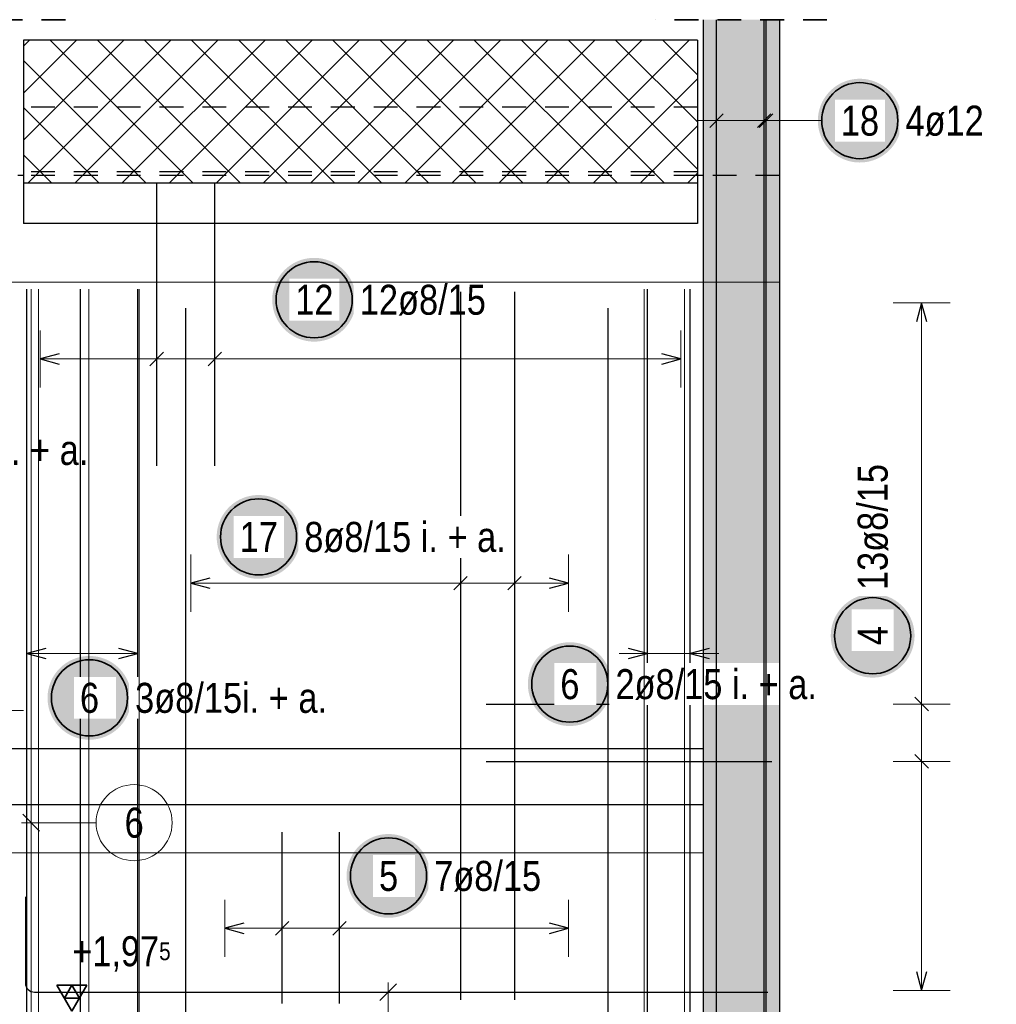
# Model space of a CAD drawing. Header units: millimetres. Extents: x -32.2 to 61.4, y 0 to 42.
# Tile 10 of 19: x 10.4 to 15.5, y 19.3 to 24.4. Entities that reach past the tile are written whole.
import ezdxf

# ---------------------------------------------------------------- set-up
doc = ezdxf.new("R2010")
doc.units = ezdxf.units.MM
doc.linetypes.add('HIDDEN', pattern=[0.375, 0.25, -0.125])
for name, color, linetype, lineweight in [('Achsen', 7, 'Continuous', 20), ('Bewehrung', 7, 'Continuous', 20), ('Schraffuren', 7, 'Continuous', 20)]:
    doc.layers.add(name, color=color, linetype=linetype, lineweight=lineweight)
doc.styles.add('Arial Narrow', font='ARIALN.TTF')
doc.linetypes.add('STRAKON_Linetype_13', pattern='A,30,[130,ltypeshp.shx,S=3.75,R=-30,X=0,Y=0],-3.75,[130,ltypeshp.shx,S=3.75,R=-30,X=0,Y=0]', length=33.75)

msp = doc.modelspace()

# ---------------------------------------------------------------- hatches: boundary and pattern name
at = {"lineweight": 25, "true_color": 0xffffff}
for points in [[(15.044851, 23.9), (15.044717, 23.907678), (15.044315, 23.915346), (15.043646, 23.922996), (15.04271, 23.930618), (15.041509, 23.938203), (15.040044, 23.945741), (15.038316, 23.953223), (15.036329, 23.96064), (15.034084, 23.967984), (15.031584, 23.975244), (15.028832, 23.982413), (15.025831, 23.989482), (15.022586, 23.996442), (15.0191, 24.003284), (15.015377, 24.01), (15.011422, 24.016582), (15.00724, 24.023022), (15.002835, 24.029313), (14.998214, 24.035446), (14.993381, 24.041413), (14.988343, 24.047209), (14.983106, 24.052825), (14.977676, 24.058255), (14.97206, 24.063492), (14.966265, 24.06853), (14.960297, 24.073362), (14.954164, 24.077984), (14.947874, 24.082388), (14.941434, 24.086571), (14.934851, 24.090526), (14.928135, 24.094248), (14.921293, 24.097735), (14.914333, 24.10098), (14.907265, 24.10398), (14.900096, 24.106732), (14.892835, 24.109232), (14.885492, 24.111478), (14.878074, 24.113465), (14.870592, 24.115192), (14.863054, 24.116658), (14.855469, 24.117859), (14.847848, 24.118795), (14.840198, 24.119464), (14.832529, 24.119866), (14.824851, 24.12), (14.817173, 24.119866), (14.809505, 24.119464), (14.801855, 24.118795), (14.794233, 24.117859), (14.786649, 24.116658), (14.779111, 24.115192), (14.771629, 24.113465), (14.764211, 24.111478), (14.756868, 24.109232), (14.749607, 24.106732), (14.742438, 24.10398), (14.735369, 24.10098), (14.72841, 24.097735), (14.721568, 24.094248), (14.714851, 24.090526), (14.708269, 24.086571), (14.701829, 24.082388), (14.695539, 24.077984), (14.689406, 24.073362), (14.683438, 24.06853), (14.677643, 24.063492), (14.672027, 24.058255), (14.666597, 24.052825), (14.661359, 24.047209), (14.656322, 24.041413), (14.651489, 24.035446), (14.646868, 24.029313), (14.642463, 24.023022), (14.638281, 24.016582), (14.634326, 24.01), (14.630603, 24.003284), (14.627117, 23.996442), (14.623871, 23.989482), (14.620871, 23.982413), (14.618119, 23.975244), (14.615619, 23.967984), (14.613374, 23.96064), (14.611386, 23.953223), (14.609659, 23.945741), (14.608194, 23.938203), (14.606992, 23.930618), (14.606057, 23.922996), (14.605387, 23.915346), (14.604985, 23.907678), (14.604851, 23.9), (14.604985, 23.892322), (14.605387, 23.884654), (14.606057, 23.877004), (14.606992, 23.869382), (14.608194, 23.861797), (14.609659, 23.854259), (14.611386, 23.846777), (14.613374, 23.83936), (14.615619, 23.832016), (14.618119, 23.824756), (14.620871, 23.817587), (14.623871, 23.810518), (14.627117, 23.803558), (14.630603, 23.796716), (14.634326, 23.79), (14.638281, 23.783418), (14.642463, 23.776978), (14.646868, 23.770687), (14.651489, 23.764554), (14.656322, 23.758587), (14.661359, 23.752791), (14.666597, 23.747175), (14.672027, 23.741745), (14.677643, 23.736508), (14.683438, 23.73147), (14.689406, 23.726638), (14.695539, 23.722016), (14.701829, 23.717612), (14.708269, 23.713429), (14.714851, 23.709474), (14.721568, 23.705752), (14.72841, 23.702265), (14.735369, 23.69902), (14.742438, 23.69602), (14.749607, 23.693268), (14.756868, 23.690768), (14.764211, 23.688522), (14.771629, 23.686535), (14.779111, 23.684808), (14.786649, 23.683342), (14.794233, 23.682141), (14.801855, 23.681205), (14.809505, 23.680536), (14.817173, 23.680134), (14.824851, 23.68), (14.832529, 23.680134), (14.840198, 23.680536), (14.847848, 23.681205), (14.855469, 23.682141), (14.863054, 23.683342), (14.870592, 23.684808), (14.878074, 23.686535), (14.885492, 23.688522), (14.892835, 23.690768), (14.900096, 23.693268), (14.907265, 23.69602), (14.914333, 23.69902), (14.921293, 23.702265), (14.928135, 23.705752), (14.934851, 23.709474), (14.941434, 23.713429), (14.947874, 23.717612), (14.954164, 23.722016), (14.960297, 23.726638), (14.966265, 23.73147), (14.97206, 23.736508), (14.977676, 23.741745), (14.983106, 23.747175), (14.988343, 23.752791), (14.993381, 23.758587), (14.998214, 23.764554), (15.002835, 23.770687), (15.00724, 23.776978), (15.011422, 23.783418), (15.015377, 23.79), (15.0191, 23.796716), (15.022586, 23.803558), (15.025831, 23.810518), (15.028832, 23.817587), (15.031584, 23.824756), (15.034084, 23.832016), (15.036329, 23.83936), (15.038316, 23.846777), (15.040044, 23.854259), (15.041509, 23.861797), (15.04271, 23.869382), (15.043646, 23.877004), (15.044315, 23.884654)], [(12.178994, 22.958926), (12.17886, 22.966604), (12.178459, 22.974272), (12.177789, 22.981922), (12.176853, 22.989544), (12.175652, 22.997128), (12.174187, 23.004666), (12.17246, 23.012148), (12.170472, 23.019566), (12.168227, 23.026909), (12.165727, 23.03417), (12.162975, 23.041339), (12.159974, 23.048408), (12.156729, 23.055367), (12.153243, 23.062209), (12.14952, 23.068926), (12.145565, 23.075508), (12.141383, 23.081948), (12.136978, 23.088238), (12.132357, 23.094371), (12.127524, 23.100339), (12.122486, 23.106134), (12.117249, 23.11175), (12.111819, 23.11718), (12.106203, 23.122417), (12.100408, 23.127455), (12.09444, 23.132288), (12.088307, 23.136909), (12.082017, 23.141314), (12.075577, 23.145496), (12.068994, 23.149451), (12.062278, 23.153174), (12.055436, 23.15666), (12.048477, 23.159906), (12.041408, 23.162906), (12.034239, 23.165658), (12.026978, 23.168158), (12.019635, 23.170403), (12.012217, 23.172391), (12.004735, 23.174118), (11.997197, 23.175583), (11.989613, 23.176785), (11.981991, 23.17772), (11.974341, 23.17839), (11.966672, 23.178792), (11.958994, 23.178926), (11.951317, 23.178792), (11.943648, 23.17839), (11.935998, 23.17772), (11.928376, 23.176785), (11.920792, 23.175583), (11.913254, 23.174118), (11.905772, 23.172391), (11.898354, 23.170403), (11.891011, 23.168158), (11.88375, 23.165658), (11.876581, 23.162906), (11.869512, 23.159906), (11.862553, 23.15666), (11.855711, 23.153174), (11.848994, 23.149451), (11.842412, 23.145496), (11.835972, 23.141314), (11.829682, 23.136909), (11.823549, 23.132288), (11.817581, 23.127455), (11.811786, 23.122417), (11.80617, 23.11718), (11.80074, 23.11175), (11.795503, 23.106134), (11.790465, 23.100339), (11.785632, 23.094371), (11.781011, 23.088238), (11.776606, 23.081948), (11.772424, 23.075508), (11.768469, 23.068926), (11.764746, 23.062209), (11.76126, 23.055367), (11.758014, 23.048408), (11.755014, 23.041339), (11.752262, 23.03417), (11.749762, 23.026909), (11.747517, 23.019566), (11.745529, 23.012148), (11.743802, 23.004666), (11.742337, 22.997128), (11.741136, 22.989544), (11.7402, 22.981922), (11.73953, 22.974272), (11.739129, 22.966604), (11.738994, 22.958926), (11.739129, 22.951248), (11.73953, 22.943579), (11.7402, 22.935929), (11.741136, 22.928308), (11.742337, 22.920723), (11.743802, 22.913185), (11.745529, 22.905703), (11.747517, 22.898285), (11.749762, 22.890942), (11.752262, 22.883681), (11.755014, 22.876512), (11.758014, 22.869444), (11.76126, 22.862484), (11.764746, 22.855642), (11.768469, 22.848926), (11.772424, 22.842343), (11.776606, 22.835903), (11.781011, 22.829613), (11.785632, 22.82348), (11.790465, 22.817512), (11.795503, 22.811717), (11.80074, 22.806101), (11.80617, 22.800671), (11.811786, 22.795434), (11.817581, 22.790396), (11.823549, 22.785563), (11.829682, 22.780942), (11.835972, 22.776537), (11.842412, 22.772355), (11.848994, 22.7684), (11.855711, 22.764677), (11.862553, 22.761191), (11.869512, 22.757946), (11.876581, 22.754945), (11.88375, 22.752193), (11.891011, 22.749693), (11.898354, 22.747448), (11.905772, 22.745461), (11.913254, 22.743733), (11.920792, 22.742268), (11.928376, 22.741067), (11.935998, 22.740131), (11.943648, 22.739462), (11.951317, 22.73906), (11.958994, 22.738926), (11.966672, 22.73906), (11.974341, 22.739462), (11.981991, 22.740131), (11.989613, 22.741067), (11.997197, 22.742268), (12.004735, 22.743733), (12.012217, 22.745461), (12.019635, 22.747448), (12.026978, 22.749693), (12.034239, 22.752193), (12.041408, 22.754945), (12.048477, 22.757946), (12.055436, 22.761191), (12.062278, 22.764677), (12.068994, 22.7684), (12.075577, 22.772355), (12.082017, 22.776537), (12.088307, 22.780942), (12.09444, 22.785563), (12.100408, 22.790396), (12.106203, 22.795434), (12.111819, 22.800671), (12.117249, 22.806101), (12.122486, 22.811717), (12.127524, 22.817512), (12.132357, 22.82348), (12.136978, 22.829613), (12.141383, 22.835903), (12.145565, 22.842343), (12.14952, 22.848926), (12.153243, 22.855642), (12.156729, 22.862484), (12.159974, 22.869444), (12.162975, 22.876512), (12.165727, 22.883681), (12.168227, 22.890942), (12.170472, 22.898285), (12.17246, 22.905703), (12.174187, 22.913185), (12.175652, 22.920723), (12.176853, 22.928308), (12.177789, 22.935929), (12.178459, 22.943579)], [(11.887246, 21.712818), (11.887112, 21.720496), (11.88671, 21.728165), (11.886041, 21.735815), (11.885105, 21.743436), (11.883904, 21.751021), (11.882438, 21.758559), (11.880711, 21.766041), (11.878723, 21.773458), (11.876478, 21.780802), (11.873978, 21.788063), (11.871226, 21.795232), (11.868226, 21.8023), (11.864981, 21.80926), (11.861494, 21.816102), (11.857771, 21.822818), (11.853816, 21.8294), (11.849634, 21.835841), (11.84523, 21.842131), (11.840608, 21.848264), (11.835776, 21.854232), (11.830738, 21.860027), (11.825501, 21.865643), (11.820071, 21.871073), (11.814455, 21.87631), (11.808659, 21.881348), (11.802691, 21.886181), (11.796559, 21.890802), (11.790268, 21.895207), (11.783828, 21.899389), (11.777246, 21.903344), (11.77053, 21.907067), (11.763687, 21.910553), (11.756728, 21.913798), (11.749659, 21.916799), (11.74249, 21.919551), (11.73523, 21.922051), (11.727886, 21.924296), (11.720469, 21.926283), (11.712986, 21.928011), (11.705448, 21.929476), (11.697864, 21.930677), (11.690242, 21.931613), (11.682592, 21.932282), (11.674924, 21.932684), (11.667246, 21.932818), (11.659568, 21.932684), (11.651899, 21.932282), (11.64425, 21.931613), (11.636628, 21.930677), (11.629043, 21.929476), (11.621505, 21.928011), (11.614023, 21.926283), (11.606606, 21.924296), (11.599262, 21.922051), (11.592001, 21.919551), (11.584832, 21.916799), (11.577764, 21.913798), (11.570804, 21.910553), (11.563962, 21.907067), (11.557246, 21.903344), (11.550664, 21.899389), (11.544223, 21.895207), (11.537933, 21.890802), (11.5318, 21.886181), (11.525833, 21.881348), (11.520037, 21.87631), (11.514421, 21.871073), (11.508991, 21.865643), (11.503754, 21.860027), (11.498716, 21.854232), (11.493883, 21.848264), (11.489262, 21.842131), (11.484858, 21.835841), (11.480675, 21.8294), (11.47672, 21.822818), (11.472997, 21.816102), (11.469511, 21.80926), (11.466266, 21.8023), (11.463265, 21.795232), (11.460513, 21.788063), (11.458013, 21.780802), (11.455768, 21.773458), (11.453781, 21.766041), (11.452053, 21.758559), (11.450588, 21.751021), (11.449387, 21.743436), (11.448451, 21.735815), (11.447782, 21.728165), (11.44738, 21.720496), (11.447246, 21.712818), (11.44738, 21.70514), (11.447782, 21.697472), (11.448451, 21.689822), (11.449387, 21.6822), (11.450588, 21.674616), (11.452053, 21.667078), (11.453781, 21.659595), (11.455768, 21.652178), (11.458013, 21.644835), (11.460513, 21.637574), (11.463265, 21.630405), (11.466266, 21.623336), (11.469511, 21.616377), (11.472997, 21.609535), (11.47672, 21.602818), (11.480675, 21.596236), (11.484858, 21.589796), (11.489262, 21.583506), (11.493883, 21.577373), (11.498716, 21.571405), (11.503754, 21.56561), (11.508991, 21.559993), (11.514421, 21.554564), (11.520037, 21.549326), (11.525833, 21.544288), (11.5318, 21.539456), (11.537933, 21.534835), (11.544223, 21.53043), (11.550664, 21.526248), (11.557246, 21.522293), (11.563962, 21.51857), (11.570804, 21.515084), (11.577764, 21.511838), (11.584832, 21.508838), (11.592001, 21.506086), (11.599262, 21.503586), (11.606606, 21.501341), (11.614023, 21.499353), (11.621505, 21.497626), (11.629043, 21.496161), (11.636628, 21.494959), (11.64425, 21.494023), (11.651899, 21.493354), (11.659568, 21.492952), (11.667246, 21.492818), (11.674924, 21.492952), (11.682592, 21.493354), (11.690242, 21.494023), (11.697864, 21.494959), (11.705448, 21.496161), (11.712986, 21.497626), (11.720469, 21.499353), (11.727886, 21.501341), (11.73523, 21.503586), (11.74249, 21.506086), (11.749659, 21.508838), (11.756728, 21.511838), (11.763687, 21.515084), (11.77053, 21.51857), (11.777246, 21.522293), (11.783828, 21.526248), (11.790268, 21.53043), (11.796559, 21.534835), (11.802691, 21.539456), (11.808659, 21.544288), (11.814455, 21.549326), (11.820071, 21.554564), (11.825501, 21.559993), (11.830738, 21.56561), (11.835776, 21.571405), (11.840608, 21.577373), (11.84523, 21.583506), (11.849634, 21.589796), (11.853816, 21.596236), (11.857771, 21.602818), (11.861494, 21.609535), (11.864981, 21.616377), (11.868226, 21.623336), (11.871226, 21.630405), (11.873978, 21.637574), (11.876478, 21.644835), (11.878723, 21.652178), (11.880711, 21.659595), (11.882438, 21.667078), (11.883904, 21.674616), (11.885105, 21.6822), (11.886041, 21.689822), (11.88671, 21.697472)], [(15.112747, 21.193723), (15.112613, 21.201401), (15.112211, 21.20907), (15.111542, 21.21672), (15.110606, 21.224341), (15.109405, 21.231926), (15.10794, 21.239464), (15.106212, 21.246946), (15.104225, 21.254363), (15.10198, 21.261707), (15.099479, 21.268968), (15.096728, 21.276137), (15.093727, 21.283205), (15.090482, 21.290165), (15.086996, 21.297007), (15.083273, 21.303723), (15.079318, 21.310306), (15.075135, 21.316746), (15.070731, 21.323036), (15.066109, 21.329169), (15.061277, 21.335137), (15.056239, 21.340932), (15.051002, 21.346548), (15.045572, 21.351978), (15.039956, 21.357215), (15.03416, 21.362253), (15.028193, 21.367086), (15.02206, 21.371707), (15.01577, 21.376112), (15.009329, 21.380294), (15.002747, 21.384249), (14.996031, 21.387972), (14.989189, 21.391458), (14.982229, 21.394703), (14.975161, 21.397704), (14.967992, 21.400456), (14.960731, 21.402956), (14.953387, 21.405201), (14.94597, 21.407188), (14.938488, 21.408916), (14.93095, 21.410381), (14.923365, 21.411582), (14.915743, 21.412518), (14.908093, 21.413187), (14.900425, 21.413589), (14.892747, 21.413723), (14.885069, 21.413589), (14.877401, 21.413187), (14.869751, 21.412518), (14.862129, 21.411582), (14.854544, 21.410381), (14.847007, 21.408916), (14.839524, 21.407188), (14.832107, 21.405201), (14.824763, 21.402956), (14.817503, 21.400456), (14.810334, 21.397704), (14.803265, 21.394703), (14.796305, 21.391458), (14.789463, 21.387972), (14.782747, 21.384249), (14.776165, 21.380294), (14.769725, 21.376112), (14.763434, 21.371707), (14.757302, 21.367086), (14.751334, 21.362253), (14.745538, 21.357215), (14.739922, 21.351978), (14.734492, 21.346548), (14.729255, 21.340932), (14.724217, 21.335137), (14.719385, 21.329169), (14.714763, 21.323036), (14.710359, 21.316746), (14.706176, 21.310306), (14.702221, 21.303723), (14.698499, 21.297007), (14.695012, 21.290165), (14.691767, 21.283205), (14.688767, 21.276137), (14.686015, 21.268968), (14.683515, 21.261707), (14.68127, 21.254363), (14.679282, 21.246946), (14.677555, 21.239464), (14.676089, 21.231926), (14.674888, 21.224341), (14.673952, 21.21672), (14.673283, 21.20907), (14.672881, 21.201401), (14.672747, 21.193723), (14.672881, 21.186045), (14.673283, 21.178377), (14.673952, 21.170727), (14.674888, 21.163105), (14.676089, 21.155521), (14.677555, 21.147983), (14.679282, 21.1405), (14.68127, 21.133083), (14.683515, 21.12574), (14.686015, 21.118479), (14.688767, 21.11131), (14.691767, 21.104241), (14.695012, 21.097282), (14.698499, 21.09044), (14.702221, 21.083723), (14.706176, 21.077141), (14.710359, 21.070701), (14.714763, 21.064411), (14.719385, 21.058278), (14.724217, 21.05231), (14.729255, 21.046515), (14.734492, 21.040898), (14.739922, 21.035469), (14.745538, 21.030231), (14.751334, 21.025193), (14.757302, 21.020361), (14.763434, 21.01574), (14.769725, 21.011335), (14.776165, 21.007153), (14.782747, 21.003198), (14.789463, 20.999475), (14.796305, 20.995989), (14.803265, 20.992743), (14.810334, 20.989743), (14.817503, 20.986991), (14.824763, 20.984491), (14.832107, 20.982246), (14.839524, 20.980258), (14.847007, 20.978531), (14.854544, 20.977066), (14.862129, 20.975864), (14.869751, 20.974928), (14.877401, 20.974259), (14.885069, 20.973857), (14.892747, 20.973723), (14.900425, 20.973857), (14.908093, 20.974259), (14.915743, 20.974928), (14.923365, 20.975864), (14.93095, 20.977066), (14.938488, 20.978531), (14.94597, 20.980258), (14.953387, 20.982246), (14.960731, 20.984491), (14.967992, 20.986991), (14.975161, 20.989743), (14.982229, 20.992743), (14.989189, 20.995989), (14.996031, 20.999475), (15.002747, 21.003198), (15.009329, 21.007153), (15.01577, 21.011335), (15.02206, 21.01574), (15.028193, 21.020361), (15.03416, 21.025193), (15.039956, 21.030231), (15.045572, 21.035469), (15.051002, 21.040898), (15.056239, 21.046515), (15.061277, 21.05231), (15.066109, 21.058278), (15.070731, 21.064411), (15.075135, 21.070701), (15.079318, 21.077141), (15.083273, 21.083723), (15.086996, 21.09044), (15.090482, 21.097282), (15.093727, 21.104241), (15.096728, 21.11131), (15.099479, 21.118479), (15.10198, 21.12574), (15.104225, 21.133083), (15.106212, 21.1405), (15.10794, 21.147983), (15.109405, 21.155521), (15.110606, 21.163105), (15.111542, 21.170727), (15.112211, 21.178377)], [(13.521764, 20.939379), (13.52163, 20.947057), (13.521229, 20.954725), (13.520559, 20.962375), (13.519623, 20.969997), (13.518422, 20.977582), (13.516957, 20.985119), (13.51523, 20.992602), (13.513242, 21.000019), (13.510997, 21.007363), (13.508497, 21.014623), (13.505745, 21.021792), (13.502745, 21.028861), (13.499499, 21.035821), (13.496013, 21.042663), (13.49229, 21.049379), (13.488335, 21.055961), (13.484153, 21.062401), (13.479748, 21.068692), (13.475127, 21.074824), (13.470294, 21.080792), (13.465256, 21.086588), (13.460019, 21.092204), (13.454589, 21.097634), (13.448973, 21.102871), (13.443178, 21.107909), (13.43721, 21.112741), (13.431077, 21.117363), (13.424787, 21.121767), (13.418347, 21.125949), (13.411764, 21.129904), (13.405048, 21.133627), (13.398206, 21.137114), (13.391247, 21.140359), (13.384178, 21.143359), (13.377009, 21.146111), (13.369748, 21.148611), (13.362405, 21.150856), (13.354987, 21.152844), (13.347505, 21.154571), (13.339967, 21.156037), (13.332383, 21.157238), (13.324761, 21.158174), (13.317111, 21.158843), (13.309442, 21.159245), (13.301764, 21.159379), (13.294087, 21.159245), (13.286418, 21.158843), (13.278768, 21.158174), (13.271146, 21.157238), (13.263562, 21.156037), (13.256024, 21.154571), (13.248542, 21.152844), (13.241124, 21.150856), (13.233781, 21.148611), (13.22652, 21.146111), (13.219351, 21.143359), (13.212282, 21.140359), (13.205323, 21.137114), (13.198481, 21.133627), (13.191764, 21.129904), (13.185182, 21.125949), (13.178742, 21.121767), (13.172452, 21.117363), (13.166319, 21.112741), (13.160351, 21.107909), (13.154556, 21.102871), (13.14894, 21.097634), (13.14351, 21.092204), (13.138273, 21.086588), (13.133235, 21.080792), (13.128402, 21.074824), (13.123781, 21.068692), (13.119376, 21.062401), (13.115194, 21.055961), (13.111239, 21.049379), (13.107516, 21.042663), (13.10403, 21.035821), (13.100784, 21.028861), (13.097784, 21.021792), (13.095032, 21.014623), (13.092532, 21.007363), (13.090287, 21.000019), (13.088299, 20.992602), (13.086572, 20.985119), (13.085107, 20.977582), (13.083906, 20.969997), (13.08297, 20.962375), (13.0823, 20.954725), (13.081899, 20.947057), (13.081764, 20.939379), (13.081899, 20.931701), (13.0823, 20.924032), (13.08297, 20.916383), (13.083906, 20.908761), (13.085107, 20.901176), (13.086572, 20.893638), (13.088299, 20.886156), (13.090287, 20.878739), (13.092532, 20.871395), (13.095032, 20.864134), (13.097784, 20.856965), (13.100784, 20.849897), (13.10403, 20.842937), (13.107516, 20.836095), (13.111239, 20.829379), (13.115194, 20.822797), (13.119376, 20.816356), (13.123781, 20.810066), (13.128402, 20.803933), (13.133235, 20.797966), (13.138273, 20.79217), (13.14351, 20.786554), (13.14894, 20.781124), (13.154556, 20.775887), (13.160351, 20.770849), (13.166319, 20.766017), (13.172452, 20.761395), (13.178742, 20.756991), (13.185182, 20.752808), (13.191764, 20.748853), (13.198481, 20.74513), (13.205323, 20.741644), (13.212282, 20.738399), (13.219351, 20.735398), (13.22652, 20.732647), (13.233781, 20.730146), (13.241124, 20.727901), (13.248542, 20.725914), (13.256024, 20.724186), (13.263562, 20.722721), (13.271146, 20.72152), (13.278768, 20.720584), (13.286418, 20.719915), (13.294087, 20.719513), (13.301764, 20.719379), (13.309442, 20.719513), (13.317111, 20.719915), (13.324761, 20.720584), (13.332383, 20.72152), (13.339967, 20.722721), (13.347505, 20.724186), (13.354987, 20.725914), (13.362405, 20.727901), (13.369748, 20.730146), (13.377009, 20.732647), (13.384178, 20.735398), (13.391247, 20.738399), (13.398206, 20.741644), (13.405048, 20.74513), (13.411764, 20.748853), (13.418347, 20.752808), (13.424787, 20.756991), (13.431077, 20.761395), (13.43721, 20.766017), (13.443178, 20.770849), (13.448973, 20.775887), (13.454589, 20.781124), (13.460019, 20.786554), (13.465256, 20.79217), (13.470294, 20.797966), (13.475127, 20.803933), (13.479748, 20.810066), (13.484153, 20.816356), (13.488335, 20.822797), (13.49229, 20.829379), (13.496013, 20.836095), (13.499499, 20.842937), (13.502745, 20.849897), (13.505745, 20.856965), (13.508497, 20.864134), (13.510997, 20.871395), (13.513242, 20.878739), (13.51523, 20.886156), (13.516957, 20.893638), (13.518422, 20.901176), (13.519623, 20.908761), (13.520559, 20.916383), (13.521229, 20.924032)], [(10.998759, 20.86731), (10.998625, 20.874988), (10.998223, 20.882656), (10.997554, 20.890306), (10.996618, 20.897928), (10.995417, 20.905513), (10.993952, 20.91305), (10.992224, 20.920533), (10.990237, 20.92795), (10.987992, 20.935294), (10.985492, 20.942554), (10.98274, 20.949723), (10.979739, 20.956792), (10.976494, 20.963752), (10.973008, 20.970594), (10.969285, 20.97731), (10.96533, 20.983892), (10.961148, 20.990332), (10.956743, 20.996623), (10.952122, 21.002755), (10.947289, 21.008723), (10.942251, 21.014519), (10.937014, 21.020135), (10.931584, 21.025565), (10.925968, 21.030802), (10.920173, 21.03584), (10.914205, 21.040672), (10.908072, 21.045294), (10.901782, 21.049698), (10.895341, 21.05388), (10.888759, 21.057835), (10.882043, 21.061558), (10.875201, 21.065045), (10.868241, 21.06829), (10.861173, 21.07129), (10.854004, 21.074042), (10.846743, 21.076542), (10.839399, 21.078787), (10.831982, 21.080775), (10.8245, 21.082502), (10.816962, 21.083968), (10.809377, 21.085169), (10.801756, 21.086105), (10.794106, 21.086774), (10.786437, 21.087176), (10.778759, 21.08731), (10.771081, 21.087176), (10.763413, 21.086774), (10.755763, 21.086105), (10.748141, 21.085169), (10.740557, 21.083968), (10.733019, 21.082502), (10.725536, 21.080775), (10.718119, 21.078787), (10.710776, 21.076542), (10.703515, 21.074042), (10.696346, 21.07129), (10.689277, 21.06829), (10.682318, 21.065045), (10.675476, 21.061558), (10.668759, 21.057835), (10.662177, 21.05388), (10.655737, 21.049698), (10.649446, 21.045294), (10.643314, 21.040672), (10.637346, 21.03584), (10.631551, 21.030802), (10.625934, 21.025565), (10.620504, 21.020135), (10.615267, 21.014519), (10.610229, 21.008723), (10.605397, 21.002755), (10.600776, 20.996623), (10.596371, 20.990332), (10.592189, 20.983892), (10.588234, 20.97731), (10.584511, 20.970594), (10.581025, 20.963752), (10.577779, 20.956792), (10.574779, 20.949723), (10.572027, 20.942554), (10.569527, 20.935294), (10.567282, 20.92795), (10.565294, 20.920533), (10.563567, 20.91305), (10.562102, 20.905513), (10.5609, 20.897928), (10.559964, 20.890306), (10.559295, 20.882656), (10.558893, 20.874988), (10.558759, 20.86731), (10.558893, 20.859632), (10.559295, 20.851963), (10.559964, 20.844314), (10.5609, 20.836692), (10.562102, 20.829107), (10.563567, 20.821569), (10.565294, 20.814087), (10.567282, 20.80667), (10.569527, 20.799326), (10.572027, 20.792065), (10.574779, 20.784896), (10.577779, 20.777828), (10.581025, 20.770868), (10.584511, 20.764026), (10.588234, 20.75731), (10.592189, 20.750728), (10.596371, 20.744287), (10.600776, 20.737997), (10.605397, 20.731864), (10.610229, 20.725897), (10.615267, 20.720101), (10.620504, 20.714485), (10.625934, 20.709055), (10.631551, 20.703818), (10.637346, 20.69878), (10.643314, 20.693948), (10.649446, 20.689326), (10.655737, 20.684922), (10.662177, 20.680739), (10.668759, 20.676784), (10.675476, 20.673061), (10.682318, 20.669575), (10.689277, 20.66633), (10.696346, 20.663329), (10.703515, 20.660578), (10.710776, 20.658077), (10.718119, 20.655832), (10.725536, 20.653845), (10.733019, 20.652117), (10.740557, 20.650652), (10.748141, 20.649451), (10.755763, 20.648515), (10.763413, 20.647846), (10.771081, 20.647444), (10.778759, 20.64731), (10.786437, 20.647444), (10.794106, 20.647846), (10.801756, 20.648515), (10.809377, 20.649451), (10.816962, 20.650652), (10.8245, 20.652117), (10.831982, 20.653845), (10.839399, 20.655832), (10.846743, 20.658077), (10.854004, 20.660578), (10.861173, 20.663329), (10.868241, 20.66633), (10.875201, 20.669575), (10.882043, 20.673061), (10.888759, 20.676784), (10.895341, 20.680739), (10.901782, 20.684922), (10.908072, 20.689326), (10.914205, 20.693948), (10.920173, 20.69878), (10.925968, 20.703818), (10.931584, 20.709055), (10.937014, 20.714485), (10.942251, 20.720101), (10.947289, 20.725897), (10.952122, 20.731864), (10.956743, 20.737997), (10.961148, 20.744287), (10.96533, 20.750728), (10.969285, 20.75731), (10.973008, 20.764026), (10.976494, 20.770868), (10.979739, 20.777828), (10.98274, 20.784896), (10.985492, 20.792065), (10.987992, 20.799326), (10.990237, 20.80667), (10.992224, 20.814087), (10.993952, 20.821569), (10.995417, 20.829107), (10.996618, 20.836692), (10.997554, 20.844314), (10.998223, 20.851963)], [(12.569521, 19.931657), (12.569387, 19.939335), (12.568985, 19.947003), (12.568316, 19.954653), (12.56738, 19.962275), (12.566178, 19.96986), (12.564713, 19.977398), (12.562986, 19.98488), (12.560998, 19.992297), (12.558753, 19.999641), (12.556253, 20.006901), (12.553501, 20.014071), (12.550501, 20.021139), (12.547255, 20.028099), (12.543769, 20.034941), (12.540046, 20.041657), (12.536091, 20.048239), (12.531909, 20.054679), (12.527504, 20.06097), (12.522883, 20.067103), (12.51805, 20.07307), (12.513013, 20.078866), (12.507775, 20.084482), (12.502346, 20.089912), (12.496729, 20.095149), (12.490934, 20.100187), (12.484966, 20.105019), (12.478833, 20.109641), (12.472543, 20.114045), (12.466103, 20.118228), (12.459521, 20.122183), (12.452804, 20.125906), (12.445962, 20.129392), (12.439003, 20.132637), (12.431934, 20.135638), (12.424765, 20.138389), (12.417504, 20.140889), (12.410161, 20.143135), (12.402744, 20.145122), (12.395261, 20.14685), (12.387723, 20.148315), (12.380139, 20.149516), (12.372517, 20.150452), (12.364867, 20.151121), (12.357199, 20.151523), (12.349521, 20.151657), (12.341843, 20.151523), (12.334174, 20.151121), (12.326524, 20.150452), (12.318903, 20.149516), (12.311318, 20.148315), (12.30378, 20.14685), (12.296298, 20.145122), (12.28888, 20.143135), (12.281537, 20.140889), (12.274276, 20.138389), (12.267107, 20.135638), (12.260039, 20.132637), (12.253079, 20.129392), (12.246237, 20.125906), (12.239521, 20.122183), (12.232938, 20.118228), (12.226498, 20.114045), (12.220208, 20.109641), (12.214075, 20.105019), (12.208107, 20.100187), (12.202312, 20.095149), (12.196696, 20.089912), (12.191266, 20.084482), (12.186029, 20.078866), (12.180991, 20.07307), (12.176158, 20.067103), (12.171537, 20.06097), (12.167132, 20.054679), (12.16295, 20.048239), (12.158995, 20.041657), (12.155272, 20.034941), (12.151786, 20.028099), (12.148541, 20.021139), (12.14554, 20.014071), (12.142788, 20.006901), (12.140288, 19.999641), (12.138043, 19.992297), (12.136056, 19.98488), (12.134328, 19.977398), (12.132863, 19.96986), (12.131662, 19.962275), (12.130726, 19.954653), (12.130057, 19.947003), (12.129655, 19.939335), (12.129521, 19.931657), (12.129655, 19.923979), (12.130057, 19.916311), (12.130726, 19.908661), (12.131662, 19.901039), (12.132863, 19.893454), (12.134328, 19.885916), (12.136056, 19.878434), (12.138043, 19.871017), (12.140288, 19.863673), (12.142788, 19.856413), (12.14554, 19.849244), (12.148541, 19.842175), (12.151786, 19.835215), (12.155272, 19.828373), (12.158995, 19.821657), (12.16295, 19.815075), (12.167132, 19.808635), (12.171537, 19.802344), (12.176158, 19.796212), (12.180991, 19.790244), (12.186029, 19.784448), (12.191266, 19.778832), (12.196696, 19.773402), (12.202312, 19.768165), (12.208107, 19.763127), (12.214075, 19.758295), (12.220208, 19.753673), (12.226498, 19.749269), (12.232938, 19.745086), (12.239521, 19.741131), (12.246237, 19.737409), (12.253079, 19.733922), (12.260039, 19.730677), (12.267107, 19.727677), (12.274276, 19.724925), (12.281537, 19.722425), (12.28888, 19.720179), (12.296298, 19.718192), (12.30378, 19.716465), (12.311318, 19.714999), (12.318903, 19.713798), (12.326524, 19.712862), (12.334174, 19.712193), (12.341843, 19.711791), (12.349521, 19.711657), (12.357199, 19.711791), (12.364867, 19.712193), (12.372517, 19.712862), (12.380139, 19.713798), (12.387723, 19.714999), (12.395261, 19.716465), (12.402744, 19.718192), (12.410161, 19.720179), (12.417504, 19.722425), (12.424765, 19.724925), (12.431934, 19.727677), (12.439003, 19.730677), (12.445962, 19.733922), (12.452804, 19.737409), (12.459521, 19.741131), (12.466103, 19.745086), (12.472543, 19.749269), (12.478833, 19.753673), (12.484966, 19.758295), (12.490934, 19.763127), (12.496729, 19.768165), (12.502346, 19.773402), (12.507775, 19.778832), (12.513013, 19.784448), (12.51805, 19.790244), (12.522883, 19.796212), (12.527504, 19.802344), (12.531909, 19.808635), (12.536091, 19.815075), (12.540046, 19.821657), (12.543769, 19.828373), (12.547255, 19.835215), (12.550501, 19.842175), (12.553501, 19.849244), (12.556253, 19.856413), (12.558753, 19.863673), (12.560998, 19.871017), (12.562986, 19.878434), (12.564713, 19.885916), (12.566178, 19.893454), (12.56738, 19.901039), (12.568316, 19.908661), (12.568985, 19.916311)]]:
    msp.add_hatch(color=7, dxfattribs=at).paths.add_polyline_path(points)
at = {"layer": 'Schraffuren', "lineweight": 13, "true_color": 0xd7ffd7}
for points in [[(14.002562, 23.611023), (14.402562, 23.611023), (14.402562, 24.430343), (14.002562, 24.430343)], [(14.402562, 15.631011), (14.402562, 23.611011), (14.002562, 23.611011), (14.002562, 15.631011)]]:
    msp.add_hatch(color=254, dxfattribs=at).paths.add_polyline_path(points)
at = {"layer": 'Schraffuren', "lineweight": 13}
h = msp.add_hatch(dxfattribs=at)
h.set_pattern_fill('FT', color=6, scale=0.01, angle=45, style=0, pattern_type=2)
h.set_pattern_definition([(45, (0, 0), (-0.1237437, 0.1237437), []), (135, (0, 0), (-0.1237437, -0.1237437), [])])
h.paths.add_polyline_path([(13.972546, 23.571505), (13.972546, 24.323023), (10.432546, 24.323023), (10.432546, 23.571505)])

# ---------------------------------------------------------------- linework, layer by layer
at = {"color": 2, "linetype": 'HIDDEN', "lineweight": 35, "ltscale": 0.5}
for p, q in [((10.652546, 24.430343), (8.653432, 24.430343)), ((14.652562, 24.430343), (13.752562, 24.430343))]:
    msp.add_line(p, q, dxfattribs=at)
at = {"color": 5, "linetype": 'Continuous', "lineweight": 18, "ltscale": 0.5}
for p, q in [((14.072562, 23.75), (14.072562, 24.05)), ((14.072562, 23.75), (14.072562, 24.05)), ((14.322562, 23.75), (14.322562, 24.05)), ((14.332562, 23.75), (14.332562, 24.05)), ((14.432562, 23.9), (13.972562, 23.9)), ((14.624851, 23.9), (14.432562, 23.9)), ((15.3, 22.943023), (15, 22.943023)), ((15.15, 22.943023), (15.15, 19.329013)), ((10.520546, 22.797739), (10.520546, 22.497739)), ((11.132182, 22.797739), (11.132182, 22.497739)), ((11.438, 22.797739), (11.438, 22.497739)), ((13.884544, 22.497739), (13.884544, 22.797739)), ((10.520546, 22.647739), (13.884544, 22.647739)), ((11.310548, 21.62), (11.310548, 21.32)), ((12.72769, 21.32), (12.72769, 21.62)), ((13.011118, 21.32), (13.011118, 21.62)), ((13.294546, 21.32), (13.294546, 21.62)), ((13.294546, 21.47), (11.310548, 21.47)), ((10.450547, 21.250046), (10.450547, 20.950046)), ((11.033213, 20.950046), (11.033213, 21.250046)), ((13.710546, 20.95), (13.710546, 21.25)), ((13.934561, 21.25), (13.934561, 20.95)), ((10.450547, 21.100046), (11.033213, 21.100046)), ((13.560546, 21.1), (14.084561, 21.1)), ((10.432546, 20.8), (9.972546, 20.8)), ((15.3, 20.834851), (15, 20.834851)), ((15.3, 20.533683), (15, 20.533683)), ((11.490546, 19.806359), (11.490546, 19.506359)), ((11.791213, 19.806359), (11.791213, 19.506359)), ((12.091879, 19.806359), (12.091879, 19.506359)), ((13.294545, 19.506359), (13.294545, 19.806359)), ((11.490546, 19.656359), (13.294545, 19.656359)), ((12.347516, 18.880535), (12.347516, 19.371011)), ((15, 19.329013), (15.3, 19.329013))]:
    msp.add_line(p, q, dxfattribs=at)
at = {"color": 3, "linetype": 'HIDDEN', "lineweight": 25, "ltscale": 0.5}
for p, q in [((13.972546, 23.971023), (10.432546, 23.971023)), ((13.972546, 23.631023), (10.432546, 23.631023)), ((13.972546, 23.611011), (10.432546, 23.611011)), ((14.402562, 23.611011), (14.002562, 23.611011))]:
    msp.add_line(p, q, dxfattribs=at)
at = {"color": 3, "linetype": 'Continuous', "lineweight": 25, "ltscale": 0.5}
for p, q in [((14.037206, 23.864645), (14.107917, 23.935355)), ((14.037206, 23.864645), (14.107917, 23.935355)), ((14.287206, 23.864645), (14.357917, 23.935355)), ((14.297206, 23.864645), (14.367917, 23.935355)), ((11.132182, 22.087011), (11.132182, 23.571011)), ((11.438, 22.087011), (11.438, 23.571011)), ((11.033213, 15.63366), (11.033213, 23.01366)), ((13.710546, 15.634116), (13.710546, 23.014116)), ((13.934561, 15.634116), (13.934561, 23.014116)), ((15.15, 22.943023), (15.123205, 22.843023)), ((15.176795, 22.843023), (15.15, 22.943023)), ((13.502546, 22.914116), (13.502546, 15.634116)), ((10.620546, 22.674534), (10.520546, 22.647739)), ((11.167538, 22.683095), (11.096827, 22.612384)), ((11.473356, 22.683095), (11.402645, 22.612384)), ((13.884544, 22.647739), (13.784544, 22.674534)), ((10.520546, 22.647739), (10.620546, 22.620944)), ((13.784544, 22.620944), (13.884544, 22.647739)), ((11.410548, 21.496795), (11.310548, 21.47)), ((11.310548, 21.47), (11.410548, 21.443205)), ((12.692334, 21.434645), (12.763045, 21.505355)), ((12.975763, 21.434645), (13.046473, 21.505355)), ((13.294546, 21.47), (13.194546, 21.496795)), ((13.194546, 21.443205), (13.294546, 21.47)), ((10.550547, 21.126841), (10.450547, 21.100046)), ((11.033213, 21.100046), (10.933213, 21.126841)), ((13.710546, 21.1), (13.610546, 21.126795)), ((14.034561, 21.126795), (13.934561, 21.1)), ((10.450547, 21.100046), (10.550547, 21.073251)), ((10.933213, 21.073251), (11.033213, 21.100046)), ((13.610546, 21.073205), (13.710546, 21.1)), ((13.934561, 21.1), (14.034561, 21.073205)), ((15.185355, 20.799495), (15.114645, 20.870206)), ((12.862562, 20.834851), (14.362562, 20.834851)), ((6.002551, 20.60035), (14.002562, 20.60035)), ((15.185355, 20.498328), (15.114645, 20.569039)), ((12.862562, 20.533683), (14.362562, 20.533683)), ((6.002551, 20.307516), (14.002562, 20.307516)), ((11.791213, 19.261011), (11.791213, 20.161011)), ((12.091879, 19.261011), (12.091879, 20.161011)), ((10.442546, 19.821011), (10.442546, 19.369011)), ((11.590546, 19.683154), (11.490546, 19.656359)), ((11.826568, 19.691715), (11.755858, 19.621004)), ((12.127235, 19.691715), (12.056524, 19.621004)), ((13.294545, 19.656359), (13.194545, 19.683154)), ((11.490546, 19.656359), (11.590546, 19.629564)), ((13.194545, 19.629564), (13.294545, 19.656359)), ((15.123205, 19.429013), (15.15, 19.329013)), ((15.15, 19.329013), (15.176795, 19.429013)), ((12.39171, 19.365205), (12.303321, 19.276817)), ((10.490546, 19.321011), (14.342542, 19.321011))]:
    msp.add_line(p, q, dxfattribs=at)
at = {"color": 3, "linetype": 'Continuous', "lineweight": 25}
for p, q in [((10.432546, 23.611011), (10.402546, 23.611011)), ((14.002562, 23.611011), (13.972546, 23.611011)), ((10.432546, 23.571505), (10.432546, 23.360223)), ((13.972546, 23.571505), (13.972546, 23.360223)), ((13.972546, 23.360223), (10.432546, 23.360223))]:
    msp.add_line(p, q, dxfattribs=at)
at = {"color": 6, "linetype": 'STRAKON_Linetype_13', "lineweight": 13, "ltscale": 0.01}
msp.add_line((14.402562, 23.051023), (14.002562, 23.051023), dxfattribs=at)
at = {"color": 9, "linetype": 'Continuous', "lineweight": 0, "ltscale": 0.5}
for p, q in [((10.428352, 20.255647), (10.516741, 20.167259)), ((10.813377, 20.211453), (10.422546, 20.211453)), ((14.002562, 20.053651), (6.002551, 20.053651))]:
    msp.add_line(p, q, dxfattribs=at)
at = {"color": 9, "linetype": 'Continuous', "lineweight": 0}
msp.add_line((6.002551, 20.053651), (14.002562, 20.053651), dxfattribs=at)
at = {"color": 2, "linetype": 'Continuous', "lineweight": 35, "ltscale": 0.5}
for centre in [(14.824851, 23.9), (11.958994, 22.958926), (11.667246, 21.712818), (14.892747, 21.193723), (13.301764, 20.939379), (10.778759, 20.86731), (12.349521, 19.931657)]:
    msp.add_circle(centre, 0.2, dxfattribs=at)
at = {"color": 9, "linetype": 'Continuous', "lineweight": 0, "ltscale": 0.5}
msp.add_circle((11.013377, 20.211453), 0.2, dxfattribs=at)
at = {"color": 3, "linetype": 'Continuous', "lineweight": 25, "ltscale": 0.5}
msp.add_arc((10.490546, 19.369011), 0.048, 180, 270, dxfattribs=at)
at = {"layer": 'Achsen', "color": 2, "linetype": 'Continuous', "lineweight": 35, "ltscale": 0.5}
for p, q in [((10.765954, 19.357406), (10.608454, 19.357406)), ((10.608454, 19.357406), (10.687204, 19.221011)), ((10.687204, 19.357406), (10.647829, 19.289208)), ((10.687204, 19.221011), (10.765954, 19.357406)), ((10.726579, 19.289208), (10.687204, 19.357406)), ((10.647829, 19.289208), (10.726579, 19.289208))]:
    msp.add_line(p, q, dxfattribs=at)
at = {"layer": 'Schraffuren', "color": 3, "linetype": 'Continuous', "lineweight": 25}
for p, q in [((14.002562, 24.430343), (14.002562, 23.611023)), ((14.402562, 24.430343), (14.402562, 23.611023)), ((13.972546, 24.323023), (10.432546, 24.323023)), ((10.432546, 24.323023), (10.432546, 23.571505)), ((13.972546, 24.323023), (13.972546, 23.571505)), ((13.972546, 23.571505), (10.432546, 23.571505))]:
    msp.add_line(p, q, dxfattribs=at)

# ---------------------------------------------------------------- texts
at = {"color": 2, "lineweight": 35, "char_height": 0.1575, "attachment_point": 1, "line_spacing_factor": 0.9, "style": 'Arial Narrow', "bg_fill": 3, "box_fill_scale": 1.2, "bg_fill_color": 256, "bg_fill_true_color": 13158600, "bg_fill_transparency": 0}
for s, insert in [('12ø8/15', (12.198994, 23.037676)), ('3ø8/15i. + a.', (9.764985, 22.248348))]:
    msp.add_mtext(s, dxfattribs=dict(at, insert=insert))
at = {"color": 2, "lineweight": 35, "insert": (14.813997, 21.433723), "char_height": 0.1575, "attachment_point": 1, "rotation": 90, "line_spacing_factor": 0.9, "style": 'Arial Narrow', "bg_fill": 3, "box_fill_scale": 1.2, "bg_fill_color": 256, "bg_fill_true_color": 13158600, "bg_fill_transparency": 0}
msp.add_mtext('13ø8/15', dxfattribs=at)
at = {"color": 9, "lineweight": 0, "insert": (10.963765, 20.290203), "char_height": 0.1575, "attachment_point": 1, "line_spacing_factor": 0.9, "style": 'Arial Narrow'}
msp.add_mtext('6', dxfattribs=at)
at = {"layer": 'Achsen', "color": 2, "lineweight": 35, "insert": (10.638379, 19.614761), "char_height": 0.1575, "attachment_point": 1, "line_spacing_factor": 0.9, "style": 'Arial Narrow'}
msp.add_mtext(' +1,97{\\A1;\\H.6x;\\S5;}', dxfattribs=at)

# ---------------------------------------------------------------- next in the draw order: linework, layer by layer
at = {"color": 3, "linetype": 'Continuous', "lineweight": 25, "ltscale": 0.5}
for p, q in [((10.450547, 15.634314), (10.450547, 23.014314)), ((10.73188, 15.633987), (10.73188, 23.013987))]:
    msp.add_line(p, q, dxfattribs=at)
at = {"color": 9, "linetype": 'Continuous', "lineweight": 0, "ltscale": 0.5}
msp.add_line((10.472546, 23.014116), (10.472546, 15.634116), dxfattribs=at)
at = {"layer": 'Bewehrung', "color": 9, "linetype": 'Continuous', "lineweight": 0, "ltscale": 0.5}
msp.add_line((10.510547, 15.634116), (10.510547, 23.014116), dxfattribs=at)
msp.add_line((10.510547, 15.634116), (10.510547, 23.014116), dxfattribs=at)

# ---------------------------------------------------------------- next in the draw order: texts
at = {"color": 2, "lineweight": 35, "char_height": 0.1575, "attachment_point": 1, "line_spacing_factor": 0.9, "style": 'Arial Narrow', "bg_fill": 3, "box_fill_scale": 1.2, "bg_fill_color": 256, "bg_fill_true_color": 13158600, "bg_fill_transparency": 0}
for s, insert in [('18', (14.725626, 23.97875)), ('4ø12', (15.064851, 23.97875)), ('12', (11.859769, 23.037676)), ('17', (11.568021, 21.791568)), ('6', (13.252152, 21.018129)), ('2ø8/15 i. + a.', (13.541764, 21.018129)), ('3ø8/15i. + a.', (11.018759, 20.94606)), ('7ø8/15', (12.589521, 20.010407)), ('5', (12.299908, 20.010407))]:
    msp.add_mtext(s, dxfattribs=dict(at, insert=insert))
at = {"color": 2, "lineweight": 35, "insert": (14.813997, 21.144111), "char_height": 0.1575, "attachment_point": 1, "rotation": 90, "line_spacing_factor": 0.9, "style": 'Arial Narrow', "bg_fill": 3, "box_fill_scale": 1.2, "bg_fill_color": 256, "bg_fill_true_color": 13158600, "bg_fill_transparency": 0}
msp.add_mtext('4', dxfattribs=at)

# ---------------------------------------------------------------- next in the draw order: linework, layer by layer
at = {"color": 3, "linetype": 'Continuous', "lineweight": 25, "ltscale": 0.5}
for p, q in [((14.072562, 15.631059), (14.072562, 24.430343)), ((14.072562, 15.631059), (14.072562, 24.430343)), ((14.322562, 15.631059), (14.322562, 24.430343)), ((14.332562, 15.631059), (14.332562, 24.430343)), ((12.72769, 23.001023), (12.72769, 19.281011)), ((13.011118, 23.001023), (13.011118, 19.281011)), ((11.282546, 22.914116), (11.282546, 15.634116))]:
    msp.add_line(p, q, dxfattribs=at)
at = {"color": 6, "linetype": 'STRAKON_Linetype_13', "lineweight": 13, "ltscale": 0.01}
msp.add_line((14.002562, 23.051023), (5.602551, 23.051023), dxfattribs=at)
at = {"layer": 'Bewehrung', "color": 9, "linetype": 'Continuous', "lineweight": 0, "ltscale": 0.5}
for p, q in [((11.03988, 15.634116), (11.03988, 23.014116)), ((11.03988, 15.634116), (11.03988, 23.014116)), ((13.692548, 15.634116), (13.692548, 23.014116)), ((13.692548, 15.634116), (13.692548, 23.014116)), ((13.904547, 15.634116), (13.904547, 23.014116)), ((13.904547, 15.634116), (13.904547, 23.014116))]:
    msp.add_line(p, q, dxfattribs=at)
at = {"layer": 'Schraffuren', "color": 3, "linetype": 'Continuous', "lineweight": 25}
for p, q in [((14.002562, 23.611023), (14.002562, 15.631011)), ((14.402562, 23.611023), (14.402562, 15.631011))]:
    msp.add_line(p, q, dxfattribs=at)

# ---------------------------------------------------------------- next in the draw order: texts
at = {"color": 2, "lineweight": 35, "insert": (10.729147, 20.94606), "char_height": 0.1575, "attachment_point": 1, "line_spacing_factor": 0.9, "style": 'Arial Narrow', "bg_fill": 3, "box_fill_scale": 1.2, "bg_fill_color": 256, "bg_fill_true_color": 13158600, "bg_fill_transparency": 0}
msp.add_mtext('6', dxfattribs=at)

# ---------------------------------------------------------------- next in the draw order: linework, layer by layer
at = {"layer": 'Bewehrung', "color": 9, "linetype": 'Continuous', "lineweight": 0, "ltscale": 0.5}
msp.add_line((10.775213, 15.634116), (10.775213, 23.014116), dxfattribs=at)
msp.add_line((10.775213, 15.634116), (10.775213, 23.014116), dxfattribs=at)

# ---------------------------------------------------------------- next in the draw order: texts
at = {"color": 2, "lineweight": 35, "insert": (11.907246, 21.791568), "char_height": 0.1575, "attachment_point": 1, "line_spacing_factor": 0.9, "style": 'Arial Narrow', "bg_fill": 3, "box_fill_scale": 1.2, "bg_fill_color": 256, "bg_fill_true_color": 13158600, "bg_fill_transparency": 0}
msp.add_mtext('8ø8/15 i. + a.', dxfattribs=at)

doc.saveas('drawing.dxf')
